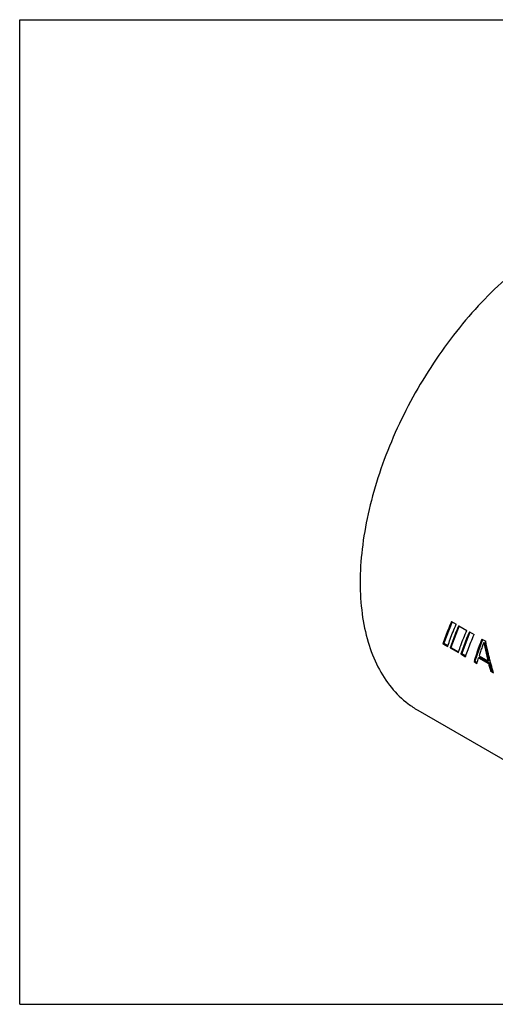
# Model space of a CAD drawing. Extents: x 0 to 420, y 0 to 297.
# Tile 1 of 6: x 0 to 144, y 0 to 297. Entities that reach past the tile are written whole.
import ezdxf

# ---------------------------------------------------------------- set-up
doc = ezdxf.new("R2010")
doc.units = 0
doc.header["$LTSCALE"] = 23.1
doc.layers.get('0').update_dxf_attribs({"linetype": 'CONTINUOUS'})

msp = doc.modelspace()

# ---------------------------------------------------------------- linework, layer by layer
at = {"color": 7, "linetype": 'CONTINUOUS'}
for p, q in [((0, 0), (0, 297)), ((0, 297), (420, 297)), ((130.58, 115.37), (128.09, 108.92)), ((132.74, 114.12), (130.26, 107.67)), ((130.42, 115.46), (131.83, 114.64)), ((132.59, 114.21), (135.06, 112.78)), ((135.97, 112.26), (133.49, 105.81)), ((135.81, 112.35), (137.23, 111.53)), ((139.75, 110.07), (137.48, 103.51)), ((139.59, 110.17), (140.76, 109.49)), ((127.85, 108.78), (128.09, 108.92)), ((127.85, 108.78), (129.26, 107.97)), ((128.09, 108.92), (129.34, 108.2)), ((130.01, 107.53), (130.26, 107.67)), ((130.01, 107.53), (132.49, 106.1)), ((130.26, 107.67), (132.57, 106.34)), ((140.14, 109.12), (140.42, 109.28)), ((140.42, 109.28), (141.75, 103.82)), ((133.24, 105.67), (133.49, 105.81)), ((133.24, 105.67), (134.66, 104.85)), ((133.49, 105.81), (134.74, 105.09)), ((138.62, 104.55), (138.95, 104.74)), ((138.62, 104.55), (141.57, 102.85)), ((138.75, 105.15), (141.41, 103.62)), ((138.95, 104.74), (141.9, 103.04)), ((137.23, 103.36), (137.48, 103.51)), ((137.23, 103.36), (138.11, 102.85)), ((137.48, 103.51), (138.18, 103.1)), ((141.41, 103.62), (141.75, 103.82)), ((141.57, 102.85), (141.9, 103.04)), ((141.9, 103.04), (142.49, 100.62)), ((142.24, 100.47), (142.49, 100.62)), ((142.24, 100.47), (143.12, 99.96)), ((142.49, 100.62), (143.02, 100.31)), ((120.23, 88.73), (212.15, 35.66)), ((0, 0), (420, 0))]:
    msp.add_line(p, q, dxfattribs=at)
for points, knots in [([(153.17, 224.03), (150.5, 222.02), (145.07, 217.46), (137.34, 209.64), (129.93, 200.67), (123.18, 190.92), (117.2, 180.58), (112.14, 169.85), (108.07, 158.95), (105.1, 148.11), (103.27, 137.53), (102.63, 127.42), (103.19, 117.99), (104.94, 109.41), (107.88, 101.85), (111.96, 95.48), (116.29, 91.26), (119.22, 89.31), (120.23, 88.73)], [0, 0, 0, 0, 0.063797, 0.135755, 0.210197, 0.286171, 0.362664, 0.438639, 0.513081, 0.58504, 0.653677, 0.718317, 0.778511, 0.834104, 0.885325, 0.932865, 0.977914, 1, 1, 1, 1]), ([(130.42, 115.46), (130.09, 114.7), (129.47, 113.21), (128.61, 110.98), (128.09, 109.51), (127.85, 108.78)], [0, 0, 0, 0, 0.345017, 0.678463, 1, 1, 1, 1]), ([(129.33, 108.17), (129.55, 108.83), (130.05, 110.24), (130.88, 112.39), (131.51, 113.89), (131.83, 114.64)], [0, 0, 0, 0, 0.300275, 0.64417, 1, 1, 1, 1]), ([(132.59, 114.21), (132.26, 113.45), (131.64, 111.96), (130.78, 109.73), (130.26, 108.26), (130.01, 107.53)], [0, 0, 0, 0, 0.345017, 0.678463, 1, 1, 1, 1]), ([(132.56, 106.31), (132.78, 106.97), (133.28, 108.37), (134.11, 110.53), (134.74, 112.03), (135.06, 112.78)], [0, 0, 0, 0, 0.300275, 0.64417, 1, 1, 1, 1]), ([(135.81, 112.35), (135.49, 111.59), (134.86, 110.1), (134, 107.87), (133.48, 106.4), (133.24, 105.67)], [0, 0, 0, 0, 0.345017, 0.678463, 1, 1, 1, 1]), ([(134.72, 105.06), (134.95, 105.72), (135.44, 107.12), (136.28, 109.28), (136.9, 110.77), (137.23, 111.53)], [0, 0, 0, 0, 0.300275, 0.64417, 1, 1, 1, 1]), ([(139.59, 110.17), (139.28, 109.4), (138.7, 107.88), (137.92, 105.61), (137.45, 104.11), (137.23, 103.36)], [0, 0, 0, 0, 0.344621, 0.678056, 1, 1, 1, 1]), ([(140.14, 109.12), (139.97, 108.67), (139.65, 107.79), (139.19, 106.47), (138.89, 105.59), (138.75, 105.15)], [0, 0, 0, 0, 0.33963, 0.672998, 1, 1, 1, 1]), ([(140.14, 109.12), (140.27, 108.5), (140.53, 107.27), (140.95, 105.44), (141.25, 104.23), (141.41, 103.62)], [0, 0, 0, 0, 0.335045, 0.668407, 1, 1, 1, 1]), ([(142.03, 103.89), (141.83, 104.68), (141.38, 106.54), (140.98, 108.41), (140.76, 109.49)], [0, 0, 0, 0, 0.424765, 1, 1, 1, 1]), ([(138.17, 103.05), (138.23, 103.27), (138.38, 103.77), (138.53, 104.27), (138.62, 104.55)], [0, 0, 0, 0, 0.429875, 1, 1, 1, 1]), ([(141.57, 102.85), (141.67, 102.45), (141.89, 101.66), (142.12, 100.87), (142.24, 100.47)], [0, 0, 0, 0, 0.500982, 1, 1, 1, 1])]:
    msp.add_open_spline(points, degree=3, knots=knots, dxfattribs=at)
for points in [[(129.26, 107.97), (129.28, 108.03), (129.31, 108.1), (129.33, 108.17)], [(132.49, 106.1), (132.51, 106.17), (132.53, 106.24), (132.56, 106.31)], [(134.66, 104.85), (134.68, 104.92), (134.7, 104.99), (134.72, 105.06)], [(138.11, 102.85), (138.13, 102.92), (138.15, 102.99), (138.17, 103.05)], [(142.06, 103.79), (142.05, 103.82), (142.04, 103.86), (142.03, 103.89)], [(142.23, 103.12), (142.17, 103.34), (142.12, 103.56), (142.06, 103.79)], [(142.24, 103.08), (142.24, 103.1), (142.23, 103.11), (142.23, 103.12)], [(142.89, 100.73), (142.67, 101.51), (142.45, 102.3), (142.24, 103.08)], [(142.91, 100.66), (142.91, 100.69), (142.9, 100.71), (142.89, 100.73)], [(143.1, 100.03), (143.04, 100.24), (142.98, 100.45), (142.91, 100.66)], [(143.12, 99.96), (143.11, 99.99), (143.11, 100.01), (143.1, 100.03)]]:
    msp.add_open_spline(points, degree=3, dxfattribs=at)

doc.saveas('drawing.dxf')
